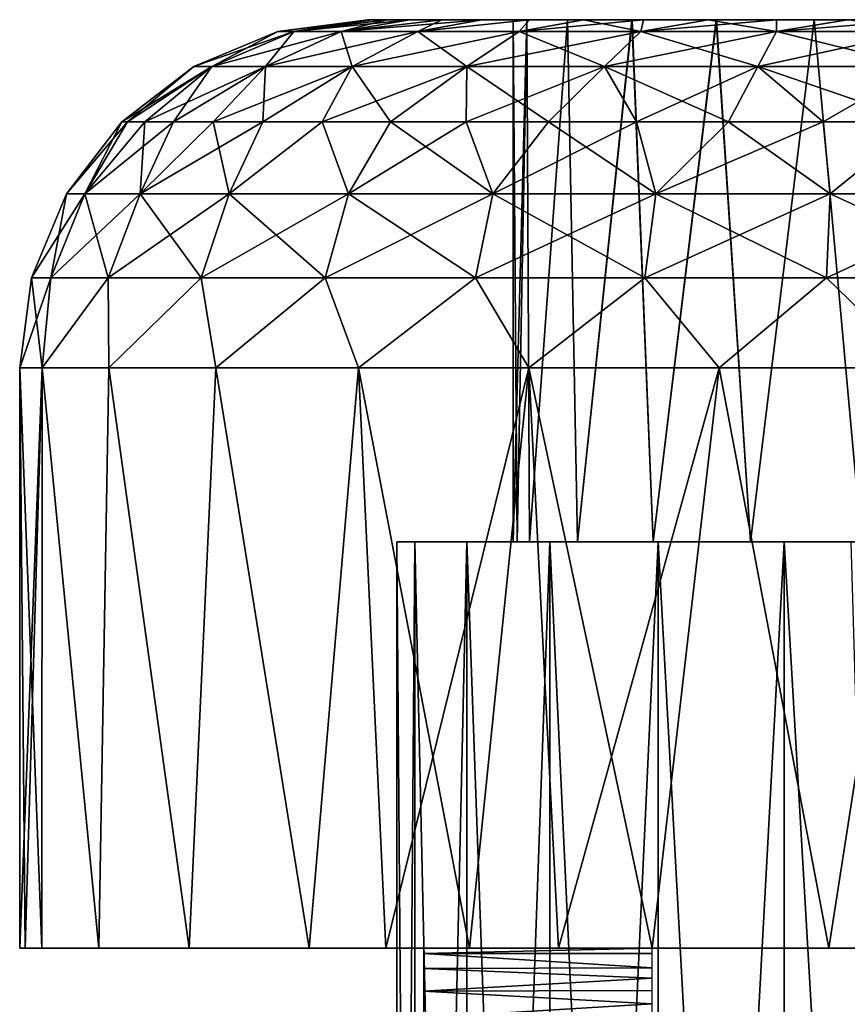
# Model space of a CAD drawing. Header units: millimetres. Extents: x -20 to 20, y 0 to 60.6.
# Tile 8 of 15: x -7.8 to -0.6, y 49.5 to 58. Entities that reach past the tile are written whole.
import ezdxf

# ---------------------------------------------------------------- set-up
doc = ezdxf.new("R2010")
doc.units = ezdxf.units.MM
doc.header["$LTSCALE"] = 81.481481
for name, color, linetype in [('100', 7, 'CONTINUOUS'), ('101', 7, 'CONTINUOUS'), ('102', 7, 'CONTINUOUS'), ('103', 7, 'CONTINUOUS'), ('104', 7, 'CONTINUOUS'), ('105', 7, 'CONTINUOUS'), ('106', 7, 'CONTINUOUS'), ('107', 7, 'CONTINUOUS'), ('108', 7, 'CONTINUOUS'), ('114', 7, 'CONTINUOUS'), ('83', 7, 'CONTINUOUS'), ('99', 7, 'CONTINUOUS')]:
    doc.layers.add(name, color=color, linetype=linetype)

msp = doc.modelspace()

# ---------------------------------------------------------------- linework, layer by layer
at = {"layer": '100', "color": 254, "linetype": 'Continuous', "true_color": 0xcccccc}
for points in [[(-7.75, 50, 35), (-7.75, 55, 35), (-7.5557, 55, 33.2755), (-7.75, 50, 35)], [(-7.75, 50, 35), (-7.5557, 55, 33.2755), (-7.7023, 50, 34.1418), (-7.75, 50, 35)], [(-7.7023, 50, 34.1418), (-7.5557, 55, 33.2755), (-7.5599, 50, 33.2942), (-7.7023, 50, 34.1418)], [(-7.5599, 50, 33.2942), (-7.5557, 55, 33.2755), (-7.0668, 50, 31.8184), (-7.5599, 50, 33.2942)], [(-7.5557, 55, 33.2755), (-6.9825, 55, 31.6374), (-7.0668, 50, 31.8184), (-7.5557, 55, 33.2755)], [(-7.0668, 50, 31.8184), (-6.9825, 55, 31.6374), (-6.2888, 50, 30.4708), (-7.0668, 50, 31.8184)], [(-6.9825, 55, 31.6374), (-6.0592, 55, 30.168), (-6.2888, 50, 30.4708), (-6.9825, 55, 31.6374)], [(-6.2888, 50, 30.4708), (-6.0592, 55, 30.168), (-5.2572, 50, 29.3058), (-6.2888, 50, 30.4708)], [(-6.0592, 55, 30.168), (-4.832, 55, 28.9408), (-5.2572, 50, 29.3058), (-6.0592, 55, 30.168)], [(-5.2572, 50, 29.3058), (-4.832, 55, 28.9408), (-4.5944, 50, 28.7587), (-5.2572, 50, 29.3058)], [(-4.832, 55, 28.9408), (-3.3626, 55, 28.0175), (-4.5944, 50, 28.7587), (-4.832, 55, 28.9408)], [(-4.5944, 50, 28.7587), (-3.3626, 55, 28.0175), (-3.875, 50, 28.2883), (-4.5944, 50, 28.7587)], [(-3.875, 50, 28.2883), (-3.3626, 55, 28.0175), (-3.108, 50, 27.9005), (-3.875, 50, 28.2883)], [(-3.3626, 55, 28.0175), (-1.7245, 55, 27.4443), (-3.108, 50, 27.9005), (-3.3626, 55, 28.0175)], [(-3.108, 50, 27.9005), (-1.7245, 55, 27.4443), (-2.3027, 50, 27.6), (-3.108, 50, 27.9005)], [(-2.3027, 50, 27.6), (-1.7245, 55, 27.4443), (-0.778, 50, 27.2892), (-2.3027, 50, 27.6)], [(-1.7245, 55, 27.4443), (0, 55, 27.25), (-0.778, 50, 27.2892), (-1.7245, 55, 27.4443)], [(-0.778, 50, 27.2892), (0, 55, 27.25), (0.778, 50, 27.2892), (-0.778, 50, 27.2892)]]:
    msp.add_3dface(points, dxfattribs=at)
at = {"layer": '101', "color": 254, "linetype": 'Continuous', "true_color": 0xcccccc}
for points in [[(-5.3879, 57.8978, 36.2298), (-4.75, 58, 35), (-5.5265, 57.8978, 35), (-5.3879, 57.8978, 36.2298)], [(-4.5881, 58, 36.2296), (-4.7094, 58, 35.62), (-5.3879, 57.8978, 36.2298), (-4.5881, 58, 36.2296)], [(-4.9792, 57.8978, 37.3978), (-4.5881, 58, 36.2296), (-5.3879, 57.8978, 36.2298), (-4.9792, 57.8978, 37.3978)], [(-4.7094, 58, 35.62), (-4.75, 58, 35), (-5.3879, 57.8978, 36.2298), (-4.7094, 58, 35.62)], [(-4.1134, 58, 37.3753), (-4.3886, 58, 36.8174), (-4.9792, 57.8978, 37.3978), (-4.1134, 58, 37.3753)], [(-4.3208, 57.8978, 38.4457), (-4.1134, 58, 37.3753), (-4.9792, 57.8978, 37.3978), (-4.3208, 57.8978, 38.4457)], [(-4.3886, 58, 36.8174), (-4.5881, 58, 36.2296), (-4.9792, 57.8978, 37.3978), (-4.3886, 58, 36.8174)], [(-3.3586, 58, 38.3589), (-3.7679, 58, 37.8923), (-4.3208, 57.8978, 38.4457), (-3.3586, 58, 38.3589)], [(-3.4457, 57.8978, 39.3208), (-3.3586, 58, 38.3589), (-4.3208, 57.8978, 38.4457), (-3.4457, 57.8978, 39.3208)], [(-3.7679, 58, 37.8923), (-4.1134, 58, 37.3753), (-4.3208, 57.8978, 38.4457), (-3.7679, 58, 37.8923)], [(-2.8917, 58, 38.7684), (-3.3586, 58, 38.3589), (-3.4457, 57.8978, 39.3208), (-2.8917, 58, 38.7684)], [(-2.3978, 57.8978, 39.9792), (-2.8917, 58, 38.7684), (-3.4457, 57.8978, 39.3208), (-2.3978, 57.8978, 39.9792)], [(-2.3753, 58, 39.1134), (-2.8917, 58, 38.7684), (-2.3978, 57.8978, 39.9792), (-2.3753, 58, 39.1134)], [(-1.8185, 58, 39.3881), (-2.3753, 58, 39.1134), (-2.3978, 57.8978, 39.9792), (-1.8185, 58, 39.3881)], [(-1.2298, 57.8978, 40.3879), (-1.8185, 58, 39.3881), (-2.3978, 57.8978, 39.9792), (-1.2298, 57.8978, 40.3879)], [(-1.2289, 58, 39.5883), (-1.8185, 58, 39.3881), (-1.2298, 57.8978, 40.3879), (-1.2289, 58, 39.5883)], [(-0.6182, 58, 39.7096), (-1.2289, 58, 39.5883), (-1.2298, 57.8978, 40.3879), (-0.6182, 58, 39.7096)], [(0, 57.8978, 40.5265), (-0.6182, 58, 39.7096), (-1.2298, 57.8978, 40.3879), (0, 57.8978, 40.5265)], [(-6.094, 57.5977, 36.3909), (-5.5265, 57.8978, 35), (-6.2507, 57.5977, 35), (-6.094, 57.5977, 36.3909)], [(-5.6317, 57.5977, 37.7121), (-5.3879, 57.8978, 36.2298), (-6.094, 57.5977, 36.3909), (-5.6317, 57.5977, 37.7121)], [(-5.3879, 57.8978, 36.2298), (-5.5265, 57.8978, 35), (-6.094, 57.5977, 36.3909), (-5.3879, 57.8978, 36.2298)], [(-4.887, 57.5977, 38.8972), (-4.9792, 57.8978, 37.3978), (-5.6317, 57.5977, 37.7121), (-4.887, 57.5977, 38.8972)], [(-4.9792, 57.8978, 37.3978), (-5.3879, 57.8978, 36.2298), (-5.6317, 57.5977, 37.7121), (-4.9792, 57.8978, 37.3978)], [(-4.3208, 57.8978, 38.4457), (-4.9792, 57.8978, 37.3978), (-4.887, 57.5977, 38.8972), (-4.3208, 57.8978, 38.4457)], [(-3.8972, 57.5977, 39.887), (-4.3208, 57.8978, 38.4457), (-4.887, 57.5977, 38.8972), (-3.8972, 57.5977, 39.887)], [(-3.4457, 57.8978, 39.3208), (-4.3208, 57.8978, 38.4457), (-3.8972, 57.5977, 39.887), (-3.4457, 57.8978, 39.3208)], [(-2.7121, 57.5977, 40.6317), (-3.4457, 57.8978, 39.3208), (-3.8972, 57.5977, 39.887), (-2.7121, 57.5977, 40.6317)], [(-2.3978, 57.8978, 39.9792), (-3.4457, 57.8978, 39.3208), (-2.7121, 57.5977, 40.6317), (-2.3978, 57.8978, 39.9792)], [(-1.3909, 57.5977, 41.094), (-2.3978, 57.8978, 39.9792), (-2.7121, 57.5977, 40.6317), (-1.3909, 57.5977, 41.094)], [(-1.2298, 57.8978, 40.3879), (-2.3978, 57.8978, 39.9792), (-1.3909, 57.5977, 41.094), (-1.2298, 57.8978, 40.3879)], [(0, 57.5977, 41.2507), (-1.2298, 57.8978, 40.3879), (-1.3909, 57.5977, 41.094), (0, 57.5977, 41.2507)], [(0, 57.8978, 40.5265), (-1.2298, 57.8978, 40.3879), (0, 57.5977, 41.2507), (0, 57.8978, 40.5265)], [(-6.8212, 57.1213, 35.8282), (-6.2507, 57.5977, 35), (-6.8713, 57.1213, 35), (-6.8212, 57.1213, 35.8282)], [(-6.6717, 57.1213, 36.6444), (-6.094, 57.5977, 36.3909), (-6.8212, 57.1213, 35.8282), (-6.6717, 57.1213, 36.6444)], [(-6.094, 57.5977, 36.3909), (-6.2507, 57.5977, 35), (-6.8212, 57.1213, 35.8282), (-6.094, 57.5977, 36.3909)], [(-6.4248, 57.1213, 37.4366), (-6.094, 57.5977, 36.3909), (-6.6717, 57.1213, 36.6444), (-6.4248, 57.1213, 37.4366)], [(-6.0843, 57.1213, 38.1933), (-5.6317, 57.5977, 37.7121), (-6.4248, 57.1213, 37.4366), (-6.0843, 57.1213, 38.1933)], [(-5.6317, 57.5977, 37.7121), (-6.094, 57.5977, 36.3909), (-6.4248, 57.1213, 37.4366), (-5.6317, 57.5977, 37.7121)], [(-5.655, 57.1213, 38.9034), (-5.6317, 57.5977, 37.7121), (-6.0843, 57.1213, 38.1933), (-5.655, 57.1213, 38.9034)], [(-5.1433, 57.1213, 39.5565), (-4.887, 57.5977, 38.8972), (-5.655, 57.1213, 38.9034), (-5.1433, 57.1213, 39.5565)], [(-4.887, 57.5977, 38.8972), (-5.6317, 57.5977, 37.7121), (-5.655, 57.1213, 38.9034), (-4.887, 57.5977, 38.8972)], [(-4.5565, 57.1213, 40.1433), (-4.887, 57.5977, 38.8972), (-5.1433, 57.1213, 39.5565), (-4.5565, 57.1213, 40.1433)], [(-3.8972, 57.5977, 39.887), (-4.887, 57.5977, 38.8972), (-4.5565, 57.1213, 40.1433), (-3.8972, 57.5977, 39.887)], [(-3.9034, 57.1213, 40.655), (-3.8972, 57.5977, 39.887), (-4.5565, 57.1213, 40.1433), (-3.9034, 57.1213, 40.655)], [(-3.1933, 57.1213, 41.0843), (-3.8972, 57.5977, 39.887), (-3.9034, 57.1213, 40.655), (-3.1933, 57.1213, 41.0843)], [(-2.7121, 57.5977, 40.6317), (-3.8972, 57.5977, 39.887), (-3.1933, 57.1213, 41.0843), (-2.7121, 57.5977, 40.6317)], [(-2.4366, 57.1213, 41.4248), (-2.7121, 57.5977, 40.6317), (-3.1933, 57.1213, 41.0843), (-2.4366, 57.1213, 41.4248)], [(-1.3909, 57.5977, 41.094), (-2.7121, 57.5977, 40.6317), (-1.6444, 57.1213, 41.6717), (-1.3909, 57.5977, 41.094)], [(-1.6444, 57.1213, 41.6717), (-2.7121, 57.5977, 40.6317), (-2.4366, 57.1213, 41.4248), (-1.6444, 57.1213, 41.6717)], [(-0.8282, 57.1213, 41.8212), (-1.3909, 57.5977, 41.094), (-1.6444, 57.1213, 41.6717), (-0.8282, 57.1213, 41.8212)], [(0, 57.5977, 41.2507), (-1.3909, 57.5977, 41.094), (0, 57.1213, 41.8713), (0, 57.5977, 41.2507)], [(0, 57.1213, 41.8713), (-1.3909, 57.5977, 41.094), (-0.8282, 57.1213, 41.8212), (0, 57.1213, 41.8713)]]:
    msp.add_3dface(points, dxfattribs=at)
at = {"layer": '102', "color": 254, "linetype": 'Continuous', "true_color": 0xcccccc}
for points in [[(-7.1875, 56.5, 36.5278), (-6.8713, 57.1213, 35), (-7.3481, 56.5, 35), (-7.1875, 56.5, 36.5278)], [(-6.6717, 57.1213, 36.6444), (-6.8212, 57.1213, 35.8282), (-7.1875, 56.5, 36.5278), (-6.6717, 57.1213, 36.6444)], [(-6.7128, 56.5, 37.9887), (-6.6717, 57.1213, 36.6444), (-7.1875, 56.5, 36.5278), (-6.7128, 56.5, 37.9887)], [(-6.8212, 57.1213, 35.8282), (-6.8713, 57.1213, 35), (-7.1875, 56.5, 36.5278), (-6.8212, 57.1213, 35.8282)], [(-6.0843, 57.1213, 38.1933), (-6.4248, 57.1213, 37.4366), (-6.7128, 56.5, 37.9887), (-6.0843, 57.1213, 38.1933)], [(-5.9447, 56.5, 39.3191), (-6.0843, 57.1213, 38.1933), (-6.7128, 56.5, 37.9887), (-5.9447, 56.5, 39.3191)], [(-6.4248, 57.1213, 37.4366), (-6.6717, 57.1213, 36.6444), (-6.7128, 56.5, 37.9887), (-6.4248, 57.1213, 37.4366)], [(-5.655, 57.1213, 38.9034), (-6.0843, 57.1213, 38.1933), (-5.9447, 56.5, 39.3191), (-5.655, 57.1213, 38.9034)], [(-5.1433, 57.1213, 39.5565), (-5.655, 57.1213, 38.9034), (-5.9447, 56.5, 39.3191), (-5.1433, 57.1213, 39.5565)], [(-4.9168, 56.5, 40.4607), (-5.1433, 57.1213, 39.5565), (-5.9447, 56.5, 39.3191), (-4.9168, 56.5, 40.4607)], [(-4.5565, 57.1213, 40.1433), (-5.1433, 57.1213, 39.5565), (-4.9168, 56.5, 40.4607), (-4.5565, 57.1213, 40.1433)], [(-3.674, 56.5, 41.3636), (-4.5565, 57.1213, 40.1433), (-4.9168, 56.5, 40.4607), (-3.674, 56.5, 41.3636)], [(-3.9034, 57.1213, 40.655), (-4.5565, 57.1213, 40.1433), (-3.674, 56.5, 41.3636), (-3.9034, 57.1213, 40.655)], [(-3.1933, 57.1213, 41.0843), (-3.9034, 57.1213, 40.655), (-3.674, 56.5, 41.3636), (-3.1933, 57.1213, 41.0843)], [(-2.2707, 56.5, 41.9884), (-3.1933, 57.1213, 41.0843), (-3.674, 56.5, 41.3636), (-2.2707, 56.5, 41.9884)], [(-2.4366, 57.1213, 41.4248), (-3.1933, 57.1213, 41.0843), (-2.2707, 56.5, 41.9884), (-2.4366, 57.1213, 41.4248)], [(-1.6444, 57.1213, 41.6717), (-2.4366, 57.1213, 41.4248), (-2.2707, 56.5, 41.9884), (-1.6444, 57.1213, 41.6717)], [(-0.7681, 56.5, 42.3078), (-1.6444, 57.1213, 41.6717), (-2.2707, 56.5, 41.9884), (-0.7681, 56.5, 42.3078)], [(-0.8282, 57.1213, 41.8212), (-1.6444, 57.1213, 41.6717), (-0.7681, 56.5, 42.3078), (-0.8282, 57.1213, 41.8212)], [(0, 57.1213, 41.8713), (-0.8282, 57.1213, 41.8212), (-0.7681, 56.5, 42.3078), (0, 57.1213, 41.8713)], [(0.7681, 56.5, 42.3078), (0, 57.1213, 41.8713), (-0.7681, 56.5, 42.3078), (0.7681, 56.5, 42.3078)], [(-7.648, 55.7757, 35), (-7.4809, 55.7757, 36.5901), (-7.3481, 56.5, 35), (-7.648, 55.7757, 35)], [(-7.4809, 55.7757, 36.5901), (-6.9868, 55.7757, 38.1107), (-7.1875, 56.5, 36.5278), (-7.4809, 55.7757, 36.5901)], [(-7.4809, 55.7757, 36.5901), (-7.1875, 56.5, 36.5278), (-7.3481, 56.5, 35), (-7.4809, 55.7757, 36.5901)], [(-6.9868, 55.7757, 38.1107), (-6.7128, 56.5, 37.9887), (-7.1875, 56.5, 36.5278), (-6.9868, 55.7757, 38.1107)], [(-6.9868, 55.7757, 38.1107), (-6.1873, 55.7757, 39.4954), (-6.7128, 56.5, 37.9887), (-6.9868, 55.7757, 38.1107)], [(-6.1873, 55.7757, 39.4954), (-5.9447, 56.5, 39.3191), (-6.7128, 56.5, 37.9887), (-6.1873, 55.7757, 39.4954)], [(-6.1873, 55.7757, 39.4954), (-5.1175, 55.7757, 40.6836), (-5.9447, 56.5, 39.3191), (-6.1873, 55.7757, 39.4954)], [(-5.1175, 55.7757, 40.6836), (-4.9168, 56.5, 40.4607), (-5.9447, 56.5, 39.3191), (-5.1175, 55.7757, 40.6836)], [(-5.1175, 55.7757, 40.6836), (-3.824, 55.7757, 41.6233), (-4.9168, 56.5, 40.4607), (-5.1175, 55.7757, 40.6836)], [(-3.824, 55.7757, 41.6233), (-3.674, 56.5, 41.3636), (-4.9168, 56.5, 40.4607), (-3.824, 55.7757, 41.6233)], [(-3.824, 55.7757, 41.6233), (-2.3634, 55.7757, 42.2737), (-3.674, 56.5, 41.3636), (-3.824, 55.7757, 41.6233)], [(-2.3634, 55.7757, 42.2737), (-2.2707, 56.5, 41.9884), (-3.674, 56.5, 41.3636), (-2.3634, 55.7757, 42.2737)], [(-2.3634, 55.7757, 42.2737), (-0.7994, 55.7757, 42.6061), (-2.2707, 56.5, 41.9884), (-2.3634, 55.7757, 42.2737)], [(-0.7994, 55.7757, 42.6061), (-0.7681, 56.5, 42.3078), (-2.2707, 56.5, 41.9884), (-0.7994, 55.7757, 42.6061)], [(-0.7994, 55.7757, 42.6061), (0.7994, 55.7757, 42.6061), (-0.7681, 56.5, 42.3078), (-0.7994, 55.7757, 42.6061)], [(0.7994, 55.7757, 42.6061), (0.7681, 56.5, 42.3078), (-0.7681, 56.5, 42.3078), (0.7994, 55.7757, 42.6061)], [(-7.75, 55, 35), (-7.5557, 55, 36.7245), (-7.648, 55.7757, 35), (-7.75, 55, 35)], [(-7.648, 55.7757, 35), (-7.5557, 55, 36.7245), (-7.4809, 55.7757, 36.5901), (-7.648, 55.7757, 35)], [(-7.4809, 55.7757, 36.5901), (-7.5557, 55, 36.7245), (-6.9868, 55.7757, 38.1107), (-7.4809, 55.7757, 36.5901)], [(-7.5557, 55, 36.7245), (-6.9825, 55, 38.3626), (-6.9868, 55.7757, 38.1107), (-7.5557, 55, 36.7245)], [(-6.9868, 55.7757, 38.1107), (-6.9825, 55, 38.3626), (-6.1873, 55.7757, 39.4954), (-6.9868, 55.7757, 38.1107)], [(-6.9825, 55, 38.3626), (-6.0592, 55, 39.832), (-6.1873, 55.7757, 39.4954), (-6.9825, 55, 38.3626)], [(-6.1873, 55.7757, 39.4954), (-6.0592, 55, 39.832), (-5.1175, 55.7757, 40.6836), (-6.1873, 55.7757, 39.4954)], [(-6.0592, 55, 39.832), (-4.832, 55, 41.0592), (-5.1175, 55.7757, 40.6836), (-6.0592, 55, 39.832)], [(-5.1175, 55.7757, 40.6836), (-4.832, 55, 41.0592), (-3.824, 55.7757, 41.6233), (-5.1175, 55.7757, 40.6836)], [(-4.832, 55, 41.0592), (-3.3626, 55, 41.9825), (-3.824, 55.7757, 41.6233), (-4.832, 55, 41.0592)], [(-3.824, 55.7757, 41.6233), (-3.3626, 55, 41.9825), (-2.3634, 55.7757, 42.2737), (-3.824, 55.7757, 41.6233)], [(-3.3626, 55, 41.9825), (-1.7245, 55, 42.5557), (-2.3634, 55.7757, 42.2737), (-3.3626, 55, 41.9825)], [(-2.3634, 55.7757, 42.2737), (-1.7245, 55, 42.5557), (-0.7994, 55.7757, 42.6061), (-2.3634, 55.7757, 42.2737)], [(-1.7245, 55, 42.5557), (0, 55, 42.75), (-0.7994, 55.7757, 42.6061), (-1.7245, 55, 42.5557)], [(-0.7994, 55.7757, 42.6061), (0, 55, 42.75), (0.7994, 55.7757, 42.6061), (-0.7994, 55.7757, 42.6061)]]:
    msp.add_3dface(points, dxfattribs=at)
at = {"layer": '103', "color": 254, "linetype": 'Continuous', "true_color": 0xcccccc}
for points in [[(-5.5265, 57.8978, 35), (-4.7092, 58, 34.379), (-5.3879, 57.8978, 33.7702), (-5.5265, 57.8978, 35)], [(-4.75, 58, 35), (-4.7092, 58, 34.379), (-5.5265, 57.8978, 35), (-4.75, 58, 35)], [(-4.7092, 58, 34.379), (-4.5878, 58, 33.7693), (-5.3879, 57.8978, 33.7702), (-4.7092, 58, 34.379)], [(-4.5878, 58, 33.7693), (-4.3882, 58, 33.1818), (-5.3879, 57.8978, 33.7702), (-4.5878, 58, 33.7693)], [(-5.3879, 57.8978, 33.7702), (-4.3882, 58, 33.1818), (-4.9792, 57.8978, 32.6022), (-5.3879, 57.8978, 33.7702)], [(-4.3882, 58, 33.1818), (-4.1131, 58, 32.6241), (-4.9792, 57.8978, 32.6022), (-4.3882, 58, 33.1818)], [(-4.1131, 58, 32.6241), (-3.7674, 58, 32.107), (-4.9792, 57.8978, 32.6022), (-4.1131, 58, 32.6241)], [(-4.9792, 57.8978, 32.6022), (-3.7674, 58, 32.107), (-4.3208, 57.8978, 31.5543), (-4.9792, 57.8978, 32.6022)], [(-3.7674, 58, 32.107), (-3.3577, 58, 31.6402), (-4.3208, 57.8978, 31.5543), (-3.7674, 58, 32.107)], [(-4.3208, 57.8978, 31.5543), (-3.3577, 58, 31.6402), (-3.4457, 57.8978, 30.6792), (-4.3208, 57.8978, 31.5543)], [(-3.3577, 58, 31.6402), (-2.8905, 58, 31.2308), (-3.4457, 57.8978, 30.6792), (-3.3577, 58, 31.6402)], [(-2.8905, 58, 31.2308), (-2.3747, 58, 30.8862), (-3.4457, 57.8978, 30.6792), (-2.8905, 58, 31.2308)], [(-3.4457, 57.8978, 30.6792), (-2.3747, 58, 30.8862), (-2.3978, 57.8978, 30.0208), (-3.4457, 57.8978, 30.6792)], [(-1.8191, 58, 30.6121), (-1.2313, 58, 30.4124), (-2.3978, 57.8978, 30.0208), (-1.8191, 58, 30.6121)], [(-2.3978, 57.8978, 30.0208), (-1.2313, 58, 30.4124), (-1.2298, 57.8978, 29.6121), (-2.3978, 57.8978, 30.0208)], [(-2.3747, 58, 30.8862), (-1.8191, 58, 30.6121), (-2.3978, 57.8978, 30.0208), (-2.3747, 58, 30.8862)], [(-1.2313, 58, 30.4124), (-0.6222, 58, 30.2909), (-1.2298, 57.8978, 29.6121), (-1.2313, 58, 30.4124)], [(-0.6222, 58, 30.2909), (-0.0024, 58, 30.25), (-1.2298, 57.8978, 29.6121), (-0.6222, 58, 30.2909)], [(-1.2298, 57.8978, 29.6121), (-0.0024, 58, 30.25), (0, 57.8978, 29.4735), (-1.2298, 57.8978, 29.6121)], [(-6.2507, 57.5977, 35), (-5.3879, 57.8978, 33.7702), (-6.094, 57.5977, 33.6091), (-6.2507, 57.5977, 35)], [(-6.2507, 57.5977, 35), (-5.5265, 57.8978, 35), (-5.3879, 57.8978, 33.7702), (-6.2507, 57.5977, 35)], [(-5.3879, 57.8978, 33.7702), (-4.9792, 57.8978, 32.6022), (-6.094, 57.5977, 33.6091), (-5.3879, 57.8978, 33.7702)], [(-6.094, 57.5977, 33.6091), (-4.9792, 57.8978, 32.6022), (-5.6317, 57.5977, 32.2879), (-6.094, 57.5977, 33.6091)], [(-4.9792, 57.8978, 32.6022), (-4.3208, 57.8978, 31.5543), (-5.6317, 57.5977, 32.2879), (-4.9792, 57.8978, 32.6022)], [(-5.6317, 57.5977, 32.2879), (-4.3208, 57.8978, 31.5543), (-4.887, 57.5977, 31.1028), (-5.6317, 57.5977, 32.2879)], [(-4.3208, 57.8978, 31.5543), (-3.4457, 57.8978, 30.6792), (-4.887, 57.5977, 31.1028), (-4.3208, 57.8978, 31.5543)], [(-4.887, 57.5977, 31.1028), (-3.4457, 57.8978, 30.6792), (-3.8972, 57.5977, 30.113), (-4.887, 57.5977, 31.1028)], [(-3.8972, 57.5977, 30.113), (-2.3978, 57.8978, 30.0208), (-2.7121, 57.5977, 29.3683), (-3.8972, 57.5977, 30.113)], [(-3.4457, 57.8978, 30.6792), (-2.3978, 57.8978, 30.0208), (-3.8972, 57.5977, 30.113), (-3.4457, 57.8978, 30.6792)], [(-2.7121, 57.5977, 29.3683), (-1.2298, 57.8978, 29.6121), (-1.3909, 57.5977, 28.906), (-2.7121, 57.5977, 29.3683)], [(-2.3978, 57.8978, 30.0208), (-1.2298, 57.8978, 29.6121), (-2.7121, 57.5977, 29.3683), (-2.3978, 57.8978, 30.0208)], [(-1.2298, 57.8978, 29.6121), (0, 57.8978, 29.4735), (-1.3909, 57.5977, 28.906), (-1.2298, 57.8978, 29.6121)], [(-1.3909, 57.5977, 28.906), (0, 57.8978, 29.4735), (0, 57.5977, 28.7493), (-1.3909, 57.5977, 28.906)], [(-6.8713, 57.1213, 35), (-6.094, 57.5977, 33.6091), (-6.8212, 57.1213, 34.1718), (-6.8713, 57.1213, 35)], [(-6.8713, 57.1213, 35), (-6.2507, 57.5977, 35), (-6.094, 57.5977, 33.6091), (-6.8713, 57.1213, 35)], [(-6.8212, 57.1213, 34.1718), (-6.094, 57.5977, 33.6091), (-6.6717, 57.1213, 33.3556), (-6.8212, 57.1213, 34.1718)], [(-6.094, 57.5977, 33.6091), (-5.6317, 57.5977, 32.2879), (-6.6717, 57.1213, 33.3556), (-6.094, 57.5977, 33.6091)], [(-6.6717, 57.1213, 33.3556), (-5.6317, 57.5977, 32.2879), (-6.4248, 57.1213, 32.5634), (-6.6717, 57.1213, 33.3556)], [(-6.4248, 57.1213, 32.5634), (-5.6317, 57.5977, 32.2879), (-6.0843, 57.1213, 31.8067), (-6.4248, 57.1213, 32.5634)], [(-5.6317, 57.5977, 32.2879), (-4.887, 57.5977, 31.1028), (-6.0843, 57.1213, 31.8067), (-5.6317, 57.5977, 32.2879)], [(-6.0843, 57.1213, 31.8067), (-4.887, 57.5977, 31.1028), (-5.655, 57.1213, 31.0966), (-6.0843, 57.1213, 31.8067)], [(-5.655, 57.1213, 31.0966), (-4.887, 57.5977, 31.1028), (-5.1433, 57.1213, 30.4435), (-5.655, 57.1213, 31.0966)], [(-5.1433, 57.1213, 30.4435), (-3.8972, 57.5977, 30.113), (-4.5565, 57.1213, 29.8567), (-5.1433, 57.1213, 30.4435)], [(-4.887, 57.5977, 31.1028), (-3.8972, 57.5977, 30.113), (-5.1433, 57.1213, 30.4435), (-4.887, 57.5977, 31.1028)], [(-4.5565, 57.1213, 29.8567), (-3.8972, 57.5977, 30.113), (-3.9034, 57.1213, 29.345), (-4.5565, 57.1213, 29.8567)], [(-3.8972, 57.5977, 30.113), (-2.7121, 57.5977, 29.3683), (-3.9034, 57.1213, 29.345), (-3.8972, 57.5977, 30.113)], [(-3.9034, 57.1213, 29.345), (-2.7121, 57.5977, 29.3683), (-3.1933, 57.1213, 28.9157), (-3.9034, 57.1213, 29.345)], [(-3.1933, 57.1213, 28.9157), (-2.7121, 57.5977, 29.3683), (-2.4366, 57.1213, 28.5752), (-3.1933, 57.1213, 28.9157)], [(-2.7121, 57.5977, 29.3683), (-1.3909, 57.5977, 28.906), (-2.4366, 57.1213, 28.5752), (-2.7121, 57.5977, 29.3683)], [(-2.4366, 57.1213, 28.5752), (-1.3909, 57.5977, 28.906), (-1.6444, 57.1213, 28.3283), (-2.4366, 57.1213, 28.5752)], [(-1.6444, 57.1213, 28.3283), (-1.3909, 57.5977, 28.906), (-0.8282, 57.1213, 28.1788), (-1.6444, 57.1213, 28.3283)], [(-1.3909, 57.5977, 28.906), (0, 57.5977, 28.7493), (-0.8282, 57.1213, 28.1788), (-1.3909, 57.5977, 28.906)], [(-0.8282, 57.1213, 28.1788), (0, 57.5977, 28.7493), (0, 57.1213, 28.1287), (-0.8282, 57.1213, 28.1788)]]:
    msp.add_3dface(points, dxfattribs=at)
at = {"layer": '104', "color": 254, "linetype": 'Continuous', "true_color": 0xcccccc}
for points in [[(-7.3481, 56.5, 35), (-6.8713, 57.1213, 35), (-6.8212, 57.1213, 34.1718), (-7.3481, 56.5, 35)], [(-7.3481, 56.5, 35), (-6.8212, 57.1213, 34.1718), (-7.1875, 56.5, 33.4722), (-7.3481, 56.5, 35)], [(-6.8212, 57.1213, 34.1718), (-6.6717, 57.1213, 33.3556), (-7.1875, 56.5, 33.4722), (-6.8212, 57.1213, 34.1718)], [(-6.6717, 57.1213, 33.3556), (-6.4248, 57.1213, 32.5634), (-7.1875, 56.5, 33.4722), (-6.6717, 57.1213, 33.3556)], [(-7.1875, 56.5, 33.4722), (-6.4248, 57.1213, 32.5634), (-6.7128, 56.5, 32.0113), (-7.1875, 56.5, 33.4722)], [(-6.7128, 56.5, 32.0113), (-5.655, 57.1213, 31.0966), (-5.9447, 56.5, 30.6809), (-6.7128, 56.5, 32.0113)], [(-6.4248, 57.1213, 32.5634), (-6.0843, 57.1213, 31.8067), (-6.7128, 56.5, 32.0113), (-6.4248, 57.1213, 32.5634)], [(-6.0843, 57.1213, 31.8067), (-5.655, 57.1213, 31.0966), (-6.7128, 56.5, 32.0113), (-6.0843, 57.1213, 31.8067)], [(-5.9447, 56.5, 30.6809), (-5.1433, 57.1213, 30.4435), (-4.9168, 56.5, 29.5393), (-5.9447, 56.5, 30.6809)], [(-5.655, 57.1213, 31.0966), (-5.1433, 57.1213, 30.4435), (-5.9447, 56.5, 30.6809), (-5.655, 57.1213, 31.0966)], [(-5.1433, 57.1213, 30.4435), (-4.5565, 57.1213, 29.8567), (-4.9168, 56.5, 29.5393), (-5.1433, 57.1213, 30.4435)], [(-4.5565, 57.1213, 29.8567), (-3.9034, 57.1213, 29.345), (-4.9168, 56.5, 29.5393), (-4.5565, 57.1213, 29.8567)], [(-4.9168, 56.5, 29.5393), (-3.9034, 57.1213, 29.345), (-3.674, 56.5, 28.6364), (-4.9168, 56.5, 29.5393)], [(-3.9034, 57.1213, 29.345), (-3.1933, 57.1213, 28.9157), (-3.674, 56.5, 28.6364), (-3.9034, 57.1213, 29.345)], [(-3.1933, 57.1213, 28.9157), (-2.4366, 57.1213, 28.5752), (-3.674, 56.5, 28.6364), (-3.1933, 57.1213, 28.9157)], [(-3.674, 56.5, 28.6364), (-2.4366, 57.1213, 28.5752), (-2.2707, 56.5, 28.0116), (-3.674, 56.5, 28.6364)], [(-2.4366, 57.1213, 28.5752), (-1.6444, 57.1213, 28.3283), (-2.2707, 56.5, 28.0116), (-2.4366, 57.1213, 28.5752)], [(-1.6444, 57.1213, 28.3283), (-0.8282, 57.1213, 28.1788), (-2.2707, 56.5, 28.0116), (-1.6444, 57.1213, 28.3283)], [(-2.2707, 56.5, 28.0116), (-0.8282, 57.1213, 28.1788), (-0.7681, 56.5, 27.6922), (-2.2707, 56.5, 28.0116)], [(-0.8282, 57.1213, 28.1788), (0, 57.1213, 28.1287), (-0.7681, 56.5, 27.6922), (-0.8282, 57.1213, 28.1788)], [(-0.7681, 56.5, 27.6922), (0, 57.1213, 28.1287), (0.7681, 56.5, 27.6922), (-0.7681, 56.5, 27.6922)], [(-7.648, 55.7757, 35), (-7.3481, 56.5, 35), (-7.1875, 56.5, 33.4722), (-7.648, 55.7757, 35)], [(-7.4809, 55.7757, 33.4099), (-7.648, 55.7757, 35), (-7.1875, 56.5, 33.4722), (-7.4809, 55.7757, 33.4099)], [(-6.9868, 55.7757, 31.8893), (-7.4809, 55.7757, 33.4099), (-6.7128, 56.5, 32.0113), (-6.9868, 55.7757, 31.8893)], [(-7.4809, 55.7757, 33.4099), (-7.1875, 56.5, 33.4722), (-6.7128, 56.5, 32.0113), (-7.4809, 55.7757, 33.4099)], [(-6.1873, 55.7757, 30.5046), (-6.9868, 55.7757, 31.8893), (-5.9447, 56.5, 30.6809), (-6.1873, 55.7757, 30.5046)], [(-6.9868, 55.7757, 31.8893), (-6.7128, 56.5, 32.0113), (-5.9447, 56.5, 30.6809), (-6.9868, 55.7757, 31.8893)], [(-5.1175, 55.7757, 29.3164), (-6.1873, 55.7757, 30.5046), (-4.9168, 56.5, 29.5393), (-5.1175, 55.7757, 29.3164)], [(-6.1873, 55.7757, 30.5046), (-5.9447, 56.5, 30.6809), (-4.9168, 56.5, 29.5393), (-6.1873, 55.7757, 30.5046)], [(-3.824, 55.7757, 28.3767), (-5.1175, 55.7757, 29.3164), (-3.674, 56.5, 28.6364), (-3.824, 55.7757, 28.3767)], [(-5.1175, 55.7757, 29.3164), (-4.9168, 56.5, 29.5393), (-3.674, 56.5, 28.6364), (-5.1175, 55.7757, 29.3164)], [(-2.3634, 55.7757, 27.7263), (-3.824, 55.7757, 28.3767), (-2.2707, 56.5, 28.0116), (-2.3634, 55.7757, 27.7263)], [(-3.824, 55.7757, 28.3767), (-3.674, 56.5, 28.6364), (-2.2707, 56.5, 28.0116), (-3.824, 55.7757, 28.3767)], [(-2.3634, 55.7757, 27.7263), (-2.2707, 56.5, 28.0116), (-0.7681, 56.5, 27.6922), (-2.3634, 55.7757, 27.7263)], [(-0.7994, 55.7757, 27.3939), (-2.3634, 55.7757, 27.7263), (-0.7681, 56.5, 27.6922), (-0.7994, 55.7757, 27.3939)], [(0.7994, 55.7757, 27.3939), (-0.7994, 55.7757, 27.3939), (0.7681, 56.5, 27.6922), (0.7994, 55.7757, 27.3939)], [(-0.7994, 55.7757, 27.3939), (-0.7681, 56.5, 27.6922), (0.7681, 56.5, 27.6922), (-0.7994, 55.7757, 27.3939)], [(-7.75, 55, 35), (-7.648, 55.7757, 35), (-7.4809, 55.7757, 33.4099), (-7.75, 55, 35)], [(-7.5557, 55, 33.2755), (-7.75, 55, 35), (-7.4809, 55.7757, 33.4099), (-7.5557, 55, 33.2755)], [(-6.9825, 55, 31.6374), (-7.5557, 55, 33.2755), (-6.9868, 55.7757, 31.8893), (-6.9825, 55, 31.6374)], [(-6.9868, 55.7757, 31.8893), (-7.5557, 55, 33.2755), (-7.4809, 55.7757, 33.4099), (-6.9868, 55.7757, 31.8893)], [(-6.1873, 55.7757, 30.5046), (-6.9825, 55, 31.6374), (-6.9868, 55.7757, 31.8893), (-6.1873, 55.7757, 30.5046)], [(-6.0592, 55, 30.168), (-6.9825, 55, 31.6374), (-6.1873, 55.7757, 30.5046), (-6.0592, 55, 30.168)], [(-5.1175, 55.7757, 29.3164), (-6.0592, 55, 30.168), (-6.1873, 55.7757, 30.5046), (-5.1175, 55.7757, 29.3164)], [(-4.832, 55, 28.9408), (-6.0592, 55, 30.168), (-5.1175, 55.7757, 29.3164), (-4.832, 55, 28.9408)], [(-3.824, 55.7757, 28.3767), (-4.832, 55, 28.9408), (-5.1175, 55.7757, 29.3164), (-3.824, 55.7757, 28.3767)], [(-3.3626, 55, 28.0175), (-4.832, 55, 28.9408), (-3.824, 55.7757, 28.3767), (-3.3626, 55, 28.0175)], [(-2.3634, 55.7757, 27.7263), (-3.3626, 55, 28.0175), (-3.824, 55.7757, 28.3767), (-2.3634, 55.7757, 27.7263)], [(-1.7245, 55, 27.4443), (-3.3626, 55, 28.0175), (-2.3634, 55.7757, 27.7263), (-1.7245, 55, 27.4443)], [(-0.7994, 55.7757, 27.3939), (-1.7245, 55, 27.4443), (-2.3634, 55.7757, 27.7263), (-0.7994, 55.7757, 27.3939)], [(0, 55, 27.25), (-1.7245, 55, 27.4443), (-0.7994, 55.7757, 27.3939), (0, 55, 27.25)], [(0.7994, 55.7757, 27.3939), (0, 55, 27.25), (-0.7994, 55.7757, 27.3939), (0.7994, 55.7757, 27.3939)]]:
    msp.add_3dface(points, dxfattribs=at)
at = {"layer": '105', "color": 254, "linetype": 'Continuous', "true_color": 0xcccccc}
for points in [[(-3.5, 53.5, 35), (-3.3808, 58, 35.9056), (-3.3582, 53.5, 35.9863), (-3.5, 53.5, 35)], [(-3.5, 58, 35), (-3.3808, 58, 35.9056), (-3.5, 53.5, 35), (-3.5, 58, 35)], [(-3.3808, 58, 35.9056), (-3.032, 58, 36.7484), (-3.3582, 53.5, 35.9863), (-3.3808, 58, 35.9056)], [(-3.3582, 53.5, 35.9863), (-3.032, 58, 36.7484), (-2.9443, 53.5, 36.8924), (-3.3582, 53.5, 35.9863)], [(-3.032, 58, 36.7484), (-2.4764, 58, 37.4733), (-2.9443, 53.5, 36.8924), (-3.032, 58, 36.7484)], [(-2.9443, 53.5, 36.8924), (-2.4764, 58, 37.4733), (-2.2922, 53.5, 37.6449), (-2.9443, 53.5, 36.8924)], [(-2.4764, 58, 37.4733), (-1.7507, 58, 38.0307), (-2.2922, 53.5, 37.6449), (-2.4764, 58, 37.4733)], [(-2.2922, 53.5, 37.6449), (-1.7507, 58, 38.0307), (-1.4541, 53.5, 38.1836), (-2.2922, 53.5, 37.6449)], [(-1.7507, 58, 38.0307), (-0.9059, 58, 38.3807), (-1.4541, 53.5, 38.1836), (-1.7507, 58, 38.0307)], [(-1.4541, 53.5, 38.1836), (-0.9059, 58, 38.3807), (-0.4981, 53.5, 38.4644), (-1.4541, 53.5, 38.1836)], [(-0.9059, 58, 38.3807), (0, 58, 38.5), (-0.4981, 53.5, 38.4644), (-0.9059, 58, 38.3807)]]:
    msp.add_3dface(points, dxfattribs=at)
at = {"layer": '106', "color": 254, "linetype": 'Continuous', "true_color": 0xcccccc}
for points in [[(-3.3807, 58, 34.0941), (-3.5, 58, 35), (-3.4642, 53.5, 34.5009), (-3.3807, 58, 34.0941)], [(-3.5, 58, 35), (-3.5, 53.5, 35), (-3.4642, 53.5, 34.5009), (-3.5, 58, 35)], [(-3.3578, 53.5, 34.0127), (-3.3807, 58, 34.0941), (-3.4642, 53.5, 34.5009), (-3.3578, 53.5, 34.0127)], [(-3.0307, 58, 33.2493), (-3.3807, 58, 34.0941), (-3.3578, 53.5, 34.0127), (-3.0307, 58, 33.2493)], [(-2.9439, 53.5, 33.107), (-3.0307, 58, 33.2493), (-3.3578, 53.5, 34.0127), (-2.9439, 53.5, 33.107)], [(-2.4733, 58, 32.5236), (-3.0307, 58, 33.2493), (-2.9439, 53.5, 33.107), (-2.4733, 58, 32.5236)], [(-2.2913, 53.5, 32.3542), (-2.4733, 58, 32.5236), (-2.9439, 53.5, 33.107), (-2.2913, 53.5, 32.3542)], [(-1.7484, 58, 31.968), (-2.4733, 58, 32.5236), (-2.2913, 53.5, 32.3542), (-1.7484, 58, 31.968)], [(-1.4534, 53.5, 31.816), (-1.7484, 58, 31.968), (-2.2913, 53.5, 32.3542), (-1.4534, 53.5, 31.816)], [(-0.9056, 58, 31.6192), (-1.7484, 58, 31.968), (-1.4534, 53.5, 31.816), (-0.9056, 58, 31.6192)], [(-0.4982, 53.5, 31.5356), (-0.9056, 58, 31.6192), (-1.4534, 53.5, 31.816), (-0.4982, 53.5, 31.5356)], [(0, 58, 31.5), (-0.9056, 58, 31.6192), (-0.4982, 53.5, 31.5356), (0, 58, 31.5)]]:
    msp.add_3dface(points, dxfattribs=at)
at = {"layer": '107', "color": 254, "linetype": 'Continuous', "true_color": 0xcccccc}
for points in [[(-4.5, 53.5, 35), (-4.3467, 53.5, 36.1646), (-4.5, 33.5, 35), (-4.5, 53.5, 35)], [(-4.5, 33.5, 35), (-4.3467, 53.5, 36.1646), (-4.3466, 33.5, 36.1648), (-4.5, 33.5, 35)], [(-4.3467, 53.5, 36.1646), (-3.8974, 53.5, 37.2494), (-4.3466, 33.5, 36.1648), (-4.3467, 53.5, 36.1646)], [(-4.3466, 33.5, 36.1648), (-3.8974, 53.5, 37.2494), (-3.8968, 33.5, 37.2505), (-4.3466, 33.5, 36.1648)], [(-3.8974, 53.5, 37.2494), (-3.1826, 53.5, 38.1814), (-3.8968, 33.5, 37.2505), (-3.8974, 53.5, 37.2494)], [(-3.8968, 33.5, 37.2505), (-3.1826, 53.5, 38.1814), (-3.1814, 33.5, 38.1826), (-3.8968, 33.5, 37.2505)], [(-3.1826, 53.5, 38.1814), (-2.2505, 53.5, 38.8968), (-3.1814, 33.5, 38.1826), (-3.1826, 53.5, 38.1814)], [(-3.1814, 33.5, 38.1826), (-2.2505, 53.5, 38.8968), (-2.2494, 33.5, 38.8974), (-3.1814, 33.5, 38.1826)], [(-2.2505, 53.5, 38.8968), (-1.1648, 53.5, 39.3466), (-2.2494, 33.5, 38.8974), (-2.2505, 53.5, 38.8968)], [(-2.2494, 33.5, 38.8974), (-1.1648, 53.5, 39.3466), (-1.1646, 33.5, 39.3467), (-2.2494, 33.5, 38.8974)], [(-1.1648, 53.5, 39.3466), (0, 53.5, 39.5), (-1.1646, 33.5, 39.3467), (-1.1648, 53.5, 39.3466)], [(-1.1646, 33.5, 39.3467), (0, 53.5, 39.5), (0, 33.5, 39.5), (-1.1646, 33.5, 39.3467)]]:
    msp.add_3dface(points, dxfattribs=at)
at = {"layer": '108', "color": 254, "linetype": 'Continuous', "true_color": 0xcccccc}
for points in [[(-4.5, 53.5, 35), (-4.5, 33.5, 35), (-4.3467, 33.5, 33.8354), (-4.5, 53.5, 35)], [(-4.3466, 53.5, 33.8351), (-4.5, 53.5, 35), (-4.3467, 33.5, 33.8354), (-4.3466, 53.5, 33.8351)], [(-3.8974, 33.5, 32.7506), (-4.3466, 53.5, 33.8351), (-4.3467, 33.5, 33.8354), (-3.8974, 33.5, 32.7506)], [(-3.8971, 53.5, 32.7499), (-4.3466, 53.5, 33.8351), (-3.8974, 33.5, 32.7506), (-3.8971, 53.5, 32.7499)], [(-3.1826, 33.5, 31.8186), (-3.8971, 53.5, 32.7499), (-3.8974, 33.5, 32.7506), (-3.1826, 33.5, 31.8186)], [(-3.1822, 53.5, 31.8182), (-3.8971, 53.5, 32.7499), (-3.1826, 33.5, 31.8186), (-3.1822, 53.5, 31.8182)], [(-2.2505, 33.5, 31.1032), (-3.1822, 53.5, 31.8182), (-3.1826, 33.5, 31.8186), (-2.2505, 33.5, 31.1032)], [(-2.2503, 53.5, 31.103), (-3.1822, 53.5, 31.8182), (-2.2505, 33.5, 31.1032), (-2.2503, 53.5, 31.103)], [(-1.1648, 33.5, 30.6534), (-2.2503, 53.5, 31.103), (-2.2505, 33.5, 31.1032), (-1.1648, 33.5, 30.6534)], [(-1.1643, 53.5, 30.6532), (-2.2503, 53.5, 31.103), (-1.1648, 33.5, 30.6534), (-1.1643, 53.5, 30.6532)], [(0, 33.5, 30.5), (-1.1643, 53.5, 30.6532), (-1.1648, 33.5, 30.6534), (0, 33.5, 30.5)], [(-0.5859, 53.5, 30.5383), (-1.1643, 53.5, 30.6532), (0, 33.5, 30.5), (-0.5859, 53.5, 30.5383)]]:
    msp.add_3dface(points, dxfattribs=at)
at = {"layer": '114', "color": 254, "linetype": 'Continuous', "true_color": 0xcccccc}
for points in [[(-4.2724, 50, 42.4), (-4.2724, 49.9543, 42.6296), (-2.3027, 50, 42.4), (-4.2724, 50, 42.4)], [(-2.3027, 50, 42.4), (-4.2724, 49.9543, 42.6296), (-2.3027, 49.9554, 42.6271), (-2.3027, 50, 42.4)], [(-2.3027, 49.9554, 42.6271), (-4.2724, 49.9543, 42.6296), (-2.3027, 49.8307, 42.8177), (-2.3027, 49.9554, 42.6271)], [(-4.2724, 49.9543, 42.6296), (-4.2724, 49.8243, 42.8243), (-2.3027, 49.8307, 42.8177), (-4.2724, 49.9543, 42.6296)], [(-2.3027, 49.8307, 42.8177), (-4.2724, 49.8243, 42.8243), (-2.3027, 49.741, 42.8937), (-2.3027, 49.8307, 42.8177)], [(-4.2724, 49.8243, 42.8243), (-4.2724, 49.6296, 42.9543), (-2.3027, 49.741, 42.8937), (-4.2724, 49.8243, 42.8243)], [(-2.3027, 49.741, 42.8937), (-4.2724, 49.6296, 42.9543), (-2.3027, 49.6365, 42.9514), (-2.3027, 49.741, 42.8937)], [(-2.3027, 49.6365, 42.9514), (-4.2724, 49.6296, 42.9543), (-2.3027, 49.5202, 42.9878), (-2.3027, 49.6365, 42.9514)], [(-4.2724, 49.6296, 42.9543), (-4.2724, 49.4, 43), (-2.3027, 49.5202, 42.9878), (-4.2724, 49.6296, 42.9543)], [(-4.2724, 49.4, 43), (-2.3027, 49.4, 43), (-2.3027, 49.5202, 42.9878), (-4.2724, 49.4, 43)]]:
    msp.add_3dface(points, dxfattribs=at)
at = {"layer": '83', "color": 254, "linetype": 'Continuous', "true_color": 0xcccccc}
for points in [[(-4.75, 58, 35), (-4.7094, 58, 35.62), (-4.7092, 58, 34.379), (-4.75, 58, 35)], [(-4.7094, 58, 35.62), (-4.5881, 58, 36.2296), (-4.7092, 58, 34.379), (-4.7094, 58, 35.62)], [(-4.7092, 58, 34.379), (-4.5881, 58, 36.2296), (-4.5878, 58, 33.7693), (-4.7092, 58, 34.379)], [(-4.5881, 58, 36.2296), (-4.3886, 58, 36.8174), (-4.5878, 58, 33.7693), (-4.5881, 58, 36.2296)], [(-4.5878, 58, 33.7693), (-4.3886, 58, 36.8174), (-4.3882, 58, 33.1818), (-4.5878, 58, 33.7693)], [(-4.3886, 58, 36.8174), (-4.1134, 58, 37.3753), (-4.3882, 58, 33.1818), (-4.3886, 58, 36.8174)], [(-4.3882, 58, 33.1818), (-4.1134, 58, 37.3753), (-4.1131, 58, 32.6241), (-4.3882, 58, 33.1818)], [(-4.1134, 58, 37.3753), (-3.7679, 58, 37.8923), (-4.1131, 58, 32.6241), (-4.1134, 58, 37.3753)], [(-4.1131, 58, 32.6241), (-3.7679, 58, 37.8923), (-3.7674, 58, 32.107), (-4.1131, 58, 32.6241)], [(-3.7679, 58, 37.8923), (-3.3586, 58, 38.3589), (-3.7674, 58, 32.107), (-3.7679, 58, 37.8923)], [(-3.3577, 58, 31.6402), (-3.7674, 58, 32.107), (-3.3807, 58, 34.0941), (-3.3577, 58, 31.6402)], [(-3.7674, 58, 32.107), (-3.3586, 58, 38.3589), (-3.5, 58, 35), (-3.7674, 58, 32.107)], [(-3.3807, 58, 34.0941), (-3.7674, 58, 32.107), (-3.5, 58, 35), (-3.3807, 58, 34.0941)], [(-3.5, 58, 35), (-3.3586, 58, 38.3589), (-3.3808, 58, 35.9056), (-3.5, 58, 35)], [(-3.3808, 58, 35.9056), (-3.3586, 58, 38.3589), (-3.032, 58, 36.7484), (-3.3808, 58, 35.9056)], [(-3.0307, 58, 33.2493), (-3.3577, 58, 31.6402), (-3.3807, 58, 34.0941), (-3.0307, 58, 33.2493)], [(-3.3586, 58, 38.3589), (-2.8917, 58, 38.7684), (-3.032, 58, 36.7484), (-3.3586, 58, 38.3589)], [(-2.8905, 58, 31.2308), (-3.3577, 58, 31.6402), (-3.0307, 58, 33.2493), (-2.8905, 58, 31.2308)], [(-3.032, 58, 36.7484), (-2.8917, 58, 38.7684), (-2.4764, 58, 37.4733), (-3.032, 58, 36.7484)], [(-2.4733, 58, 32.5236), (-2.8905, 58, 31.2308), (-3.0307, 58, 33.2493), (-2.4733, 58, 32.5236)], [(-2.8917, 58, 38.7684), (-2.3753, 58, 39.1134), (-2.4764, 58, 37.4733), (-2.8917, 58, 38.7684)], [(-2.3747, 58, 30.8862), (-2.8905, 58, 31.2308), (-2.4733, 58, 32.5236), (-2.3747, 58, 30.8862)], [(-2.3753, 58, 39.1134), (-1.8185, 58, 39.3881), (-2.4764, 58, 37.4733), (-2.3753, 58, 39.1134)], [(-2.4764, 58, 37.4733), (-1.8185, 58, 39.3881), (-1.7507, 58, 38.0307), (-2.4764, 58, 37.4733)], [(-1.7484, 58, 31.968), (-2.3747, 58, 30.8862), (-2.4733, 58, 32.5236), (-1.7484, 58, 31.968)], [(-1.8191, 58, 30.6121), (-2.3747, 58, 30.8862), (-1.7484, 58, 31.968), (-1.8191, 58, 30.6121)], [(-1.2313, 58, 30.4124), (-1.8191, 58, 30.6121), (-1.7484, 58, 31.968), (-1.2313, 58, 30.4124)], [(-1.8185, 58, 39.3881), (-1.2289, 58, 39.5883), (-1.7507, 58, 38.0307), (-1.8185, 58, 39.3881)], [(-1.7507, 58, 38.0307), (-1.2289, 58, 39.5883), (-0.9059, 58, 38.3807), (-1.7507, 58, 38.0307)], [(-0.9056, 58, 31.6192), (-1.2313, 58, 30.4124), (-1.7484, 58, 31.968), (-0.9056, 58, 31.6192)], [(-0.6222, 58, 30.2909), (-1.2313, 58, 30.4124), (-0.9056, 58, 31.6192), (-0.6222, 58, 30.2909)], [(-1.2289, 58, 39.5883), (-0.6182, 58, 39.7096), (-0.9059, 58, 38.3807), (-1.2289, 58, 39.5883)], [(-0.6182, 58, 39.7096), (0, 58, 38.5), (-0.9059, 58, 38.3807), (-0.6182, 58, 39.7096)], [(0, 58, 31.5), (-0.6222, 58, 30.2909), (-0.9056, 58, 31.6192), (0, 58, 31.5)], [(-0.0024, 58, 30.25), (-0.6222, 58, 30.2909), (0, 58, 31.5), (-0.0024, 58, 30.25)]]:
    msp.add_3dface(points, dxfattribs=at)
at = {"layer": '99', "color": 254, "linetype": 'Continuous', "true_color": 0xcccccc}
for points in [[(-7.5557, 55, 36.7245), (-7.75, 55, 35), (-7.5599, 50, 36.7058), (-7.5557, 55, 36.7245)], [(-7.5599, 50, 36.7058), (-7.75, 55, 35), (-7.7023, 50, 35.8582), (-7.5599, 50, 36.7058)], [(-7.7023, 50, 35.8582), (-7.75, 55, 35), (-7.75, 50, 35), (-7.7023, 50, 35.8582)], [(-7.0668, 50, 38.1816), (-7.5557, 55, 36.7245), (-7.5599, 50, 36.7058), (-7.0668, 50, 38.1816)], [(-6.9825, 55, 38.3626), (-7.5557, 55, 36.7245), (-7.0668, 50, 38.1816), (-6.9825, 55, 38.3626)], [(-6.2888, 50, 39.5292), (-6.9825, 55, 38.3626), (-7.0668, 50, 38.1816), (-6.2888, 50, 39.5292)], [(-6.0592, 55, 39.832), (-6.9825, 55, 38.3626), (-6.2888, 50, 39.5292), (-6.0592, 55, 39.832)], [(-5.2572, 50, 40.6942), (-6.0592, 55, 39.832), (-6.2888, 50, 39.5292), (-5.2572, 50, 40.6942)], [(-4.832, 55, 41.0592), (-6.0592, 55, 39.832), (-5.2572, 50, 40.6942), (-4.832, 55, 41.0592)], [(-3.875, 50, 41.7117), (-4.832, 55, 41.0592), (-5.2572, 50, 40.6942), (-3.875, 50, 41.7117)], [(-3.3626, 55, 41.9825), (-4.832, 55, 41.0592), (-3.875, 50, 41.7117), (-3.3626, 55, 41.9825)], [(-2.3027, 50, 42.4), (-3.3626, 55, 41.9825), (-3.875, 50, 41.7117), (-2.3027, 50, 42.4)], [(-1.7245, 55, 42.5557), (-3.3626, 55, 41.9825), (-2.3027, 50, 42.4), (-1.7245, 55, 42.5557)], [(-0.778, 50, 42.7108), (-1.7245, 55, 42.5557), (-2.3027, 50, 42.4), (-0.778, 50, 42.7108)], [(0, 55, 42.75), (-1.7245, 55, 42.5557), (-0.778, 50, 42.7108), (0, 55, 42.75)], [(0.778, 50, 42.7108), (0, 55, 42.75), (-0.778, 50, 42.7108), (0.778, 50, 42.7108)]]:
    msp.add_3dface(points, dxfattribs=at)

doc.saveas('drawing.dxf')
